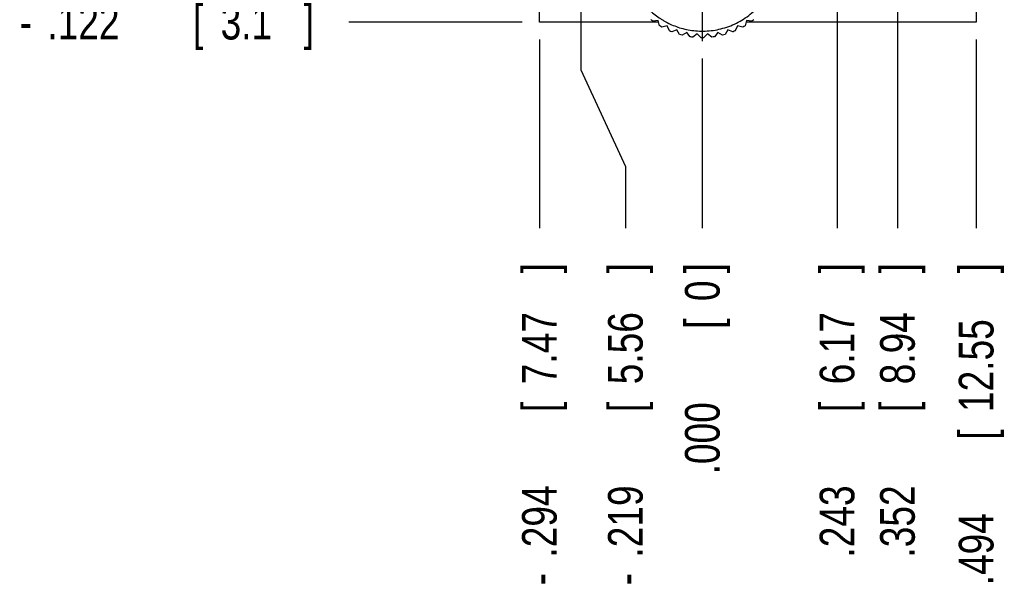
# Model space of a CAD drawing. Header units: inches. Extents: x 0 to 34, y 0 to 22.
# Tile 3 of 41: x 11.5 to 15.1, y 4.9 to 6.9. Entities that reach past the tile are written whole.
import ezdxf

# ---------------------------------------------------------------- set-up
doc = ezdxf.new("R2010")
doc.units = ezdxf.units.IN
doc.header["$LTSCALE"] = 1.87
doc.header["$MEASUREMENT"] = 0
doc.linetypes.add('CENTER', pattern=[0.6, 0.375, -0.075, 0.075, -0.075])
doc.layers.get('0').update_dxf_attribs({"linetype": 'CONTINUOUS'})
doc.layers.add('DEFAULT_1', color=7, linetype='CENTER')
doc.layers.add('DIMENSIONS', color=7, linetype='CONTINUOUS')
doc.styles.get("Standard").update_dxf_attribs({"font": 'txt', "width": 0.8})
doc.dimstyles.new('DIMSTYLE_1', dxfattribs={"dimtxt": 0.125, "dimasz": 0.18, "dimexe": 0.18, "dimexo": 0.0625, "dimgap": 0.09, "dimtad": 0, "dimtih": 1, "dimtoh": 1, "dimdec": 3, "dimlfac": 0.5, "dimzin": 4, "dimdsep": 46, "dimtxsty": 'STANDARD', "dimblk": '_FILLED', "dimblk1": '_FILLED', "dimblk2": '_FILLED', "dimcen": 0.09, "dimadec": 0, "dimazin": 0, "dimtp": 0.001, "dimtm": 0.001, "dimtfac": 1, "dimtdec": 3, "dimtofl": 0, "dimtmove": 0, "dimatfit": 3, "dimldrblk": '_FILLED', "dimfxl": 1, "dimtolj": 1, "dimtzin": 4, "dimarcsym": 0})

# ---------------------------------------------------------------- blocks, each defined once
blk = doc.blocks.new('*D0')
at = {"layer": 'DIMENSIONS', "color": 2, "linetype": 'CONTINUOUS'}
blk.add_line((13.3448, 6.9099), (12.7198, 6.9099), dxfattribs=at)
at = {"layer": 'DIMENSIONS', "color": 2, "linetype": 'CONTINUOUS', "width": 0.8}
for s, p in [('.122', (11.6323, 6.8474)), ('[', (12.1573, 6.8474)), ('3.1', (12.2573, 6.8474)), (']', (12.5573, 6.8474)), ('-', (11.5323, 6.8474))]:
    blk.add_text(s, height=0.125, dxfattribs=at).set_placement(p)
blk = doc.blocks.new('_FILLED')
at = {"color": 0, "linetype": 'BYBLOCK'}
blk.add_solid([(0, 0), (-1, 0.174), (-1, -0.174)], dxfattribs=at)
blk = doc.blocks.new('*D1')
at = {"layer": 'DIMENSIONS', "color": 2, "linetype": 'CONTINUOUS'}
blk.add_line((13.4073, 6.8474), (13.4073, 6.1664), dxfattribs=at)
at = {"layer": 'DIMENSIONS', "color": 2, "linetype": 'CONTINUOUS', "width": 0.8}
for s, p in [(']', (13.4698, 6.0039)), ('7.47', (13.4698, 5.6039)), ('[', (13.4698, 5.5039)), ('.294', (13.4698, 4.9789)), ('-', (13.4698, 4.8789))]:
    blk.add_text(s, height=0.125, rotation=90, dxfattribs=at).set_placement(p)
blk = doc.blocks.new('*D4')
at = {"layer": 'DIMENSIONS', "color": 1, "linetype": 'CONTINUOUS'}
blk.add_line((13.9953, 6.7794), (13.9953, 6.1664), dxfattribs=at)
at = {"layer": 'DIMENSIONS', "color": 1, "linetype": 'CONTINUOUS', "width": 0.8}
for s, p in [(']', (14.0578, 6.0039)), ('0', (14.0578, 5.9039)), ('[', (14.0578, 5.8039)), ('.000', (14.0578, 5.2789))]:
    blk.add_text(s, height=0.125, rotation=90, dxfattribs=at).set_placement(p)
blk = doc.blocks.new('*D17')
at = {"layer": 'DIMENSIONS', "color": 2, "linetype": 'CONTINUOUS'}
for p, q in [((13.5573, 8.4034), (13.5573, 6.7382)), ((13.5573, 6.7382), (13.7176, 6.3888)), ((13.7176, 6.3888), (13.7176, 6.1664))]:
    blk.add_line(p, q, dxfattribs=at)
at = {"layer": 'DIMENSIONS', "color": 2, "linetype": 'CONTINUOUS', "width": 0.8}
for s, p in [(']', (13.7801, 6.0039)), ('5.56', (13.7801, 5.6039)), ('[', (13.7801, 5.5039)), ('.219', (13.7801, 4.9789)), ('-', (13.7801, 4.8789))]:
    blk.add_text(s, height=0.125, rotation=90, dxfattribs=at).set_placement(p)
blk = doc.blocks.new('*D18')
at = {"layer": 'DIMENSIONS', "color": 2, "linetype": 'CONTINUOUS'}
blk.add_line((14.4813, 8.4334), (14.4813, 6.1664), dxfattribs=at)
at = {"layer": 'DIMENSIONS', "color": 2, "linetype": 'CONTINUOUS', "width": 0.8}
for s, p in [(']', (14.5438, 6.0039)), ('6.17', (14.5438, 5.6039)), ('[', (14.5438, 5.5039)), ('.243', (14.5438, 4.9789))]:
    blk.add_text(s, height=0.125, rotation=90, dxfattribs=at).set_placement(p)
blk = doc.blocks.new('*D19')
at = {"layer": 'DIMENSIONS', "color": 2, "linetype": 'CONTINUOUS'}
blk.add_line((14.6993, 7.1944), (14.6993, 6.1664), dxfattribs=at)
at = {"layer": 'DIMENSIONS', "color": 2, "linetype": 'CONTINUOUS', "width": 0.8}
for s, p in [(']', (14.7618, 6.0039)), ('8.94', (14.7618, 5.6039)), ('[', (14.7618, 5.5039)), ('.352', (14.7618, 4.9789))]:
    blk.add_text(s, height=0.125, rotation=90, dxfattribs=at).set_placement(p)
blk = doc.blocks.new('*D20')
at = {"layer": 'DIMENSIONS', "color": 2, "linetype": 'CONTINUOUS'}
blk.add_line((14.9833, 6.8474), (14.9833, 6.1664), dxfattribs=at)
at = {"layer": 'DIMENSIONS', "color": 2, "linetype": 'CONTINUOUS', "width": 0.8}
for s, p in [(']', (15.0458, 6.0039)), ('12.55', (15.0458, 5.5039)), ('[', (15.0458, 5.4039)), ('.494', (15.0458, 4.8789))]:
    blk.add_text(s, height=0.125, rotation=90, dxfattribs=at).set_placement(p)

msp = doc.modelspace()

# ---------------------------------------------------------------- linework, layer by layer
at = {"color": 7, "linetype": 'CONTINUOUS'}
for p, q in [((13.4073, 6.9099), (13.4073, 17.0379)), ((14.9833, 17.0379), (14.9833, 6.9099)), ((13.8377, 6.9099), (13.4073, 6.9099)), ((13.8362, 6.9157), (13.8164, 6.9131)), ((13.8414, 6.8964), (13.8362, 6.9157)), ((13.8686, 6.897), (13.8493, 6.8918)), ((13.8763, 6.8785), (13.8686, 6.897)), ((14.122, 6.897), (14.1144, 6.8785)), ((14.1413, 6.8918), (14.122, 6.897)), ((14.1545, 6.9157), (14.1493, 6.8964)), ((14.9833, 6.9099), (14.1529, 6.9099)), ((14.1743, 6.9131), (14.1545, 6.9157)), ((13.9033, 6.8826), (13.8848, 6.875)), ((13.9132, 6.8653), (13.9033, 6.8826)), ((13.9394, 6.8729), (13.9222, 6.863)), ((13.9516, 6.8571), (13.9394, 6.8729)), ((13.9766, 6.8681), (13.9608, 6.8559)), ((13.9907, 6.8539), (13.9766, 6.8681)), ((14.0141, 6.8681), (14, 6.8539)), ((14.0299, 6.8559), (14.0141, 6.8681)), ((14.0512, 6.8729), (14.0391, 6.8571)), ((14.0685, 6.863), (14.0512, 6.8729)), ((14.0874, 6.8826), (14.0774, 6.8653)), ((14.1059, 6.875), (14.0874, 6.8826))]:
    msp.add_line(p, q, dxfattribs=at)
for points, knots in [([(13.719, 7.1539), (13.719, 7.134), (13.7233, 7.0941), (13.7421, 7.0384), (13.7706, 6.99), (13.7998, 6.9573), (13.8249, 6.9359), (13.841, 6.9244), (13.8539, 6.9164), (13.8669, 6.909), (13.8844, 6.9004), (13.9071, 6.8916), (13.9315, 6.8846), (13.9574, 6.8797), (13.9936, 6.8765), (14.0411, 6.8793), (14.0984, 6.8951), (14.1517, 6.9234), (14.1973, 6.9622), (14.2325, 7.0083), (14.2563, 7.0579), (14.2693, 7.1076), (14.2717, 7.1389), (14.2717, 7.1539)], [0, 0, 0, 0, 0.0625, 0.125, 0.1875, 0.25, 0.28125, 0.3125, 0.328125, 0.34375, 0.375, 0.40625, 0.4375, 0.46875, 0.5, 0.5625, 0.625, 0.6875, 0.75, 0.8125, 0.875, 0.9375, 1, 1, 1, 1]), ([(13.8164, 6.9131), (13.8144, 6.9146), (13.8119, 6.9165), (13.8095, 6.9184), (13.8091, 6.9187)], [0, 0, 0, 0, 0.815891, 1, 1, 1, 1]), ([(13.8493, 6.8918), (13.8468, 6.8932), (13.8442, 6.8948), (13.8415, 6.8963), (13.8414, 6.8964)], [0, 0, 0, 0, 0.941667, 1, 1, 1, 1]), ([(13.9608, 6.8559), (13.9586, 6.8561), (13.9556, 6.8565), (13.9525, 6.857), (13.9516, 6.8571)], [0, 0, 0, 0, 0.693776, 1, 1, 1, 1]), ([(14.1144, 6.8785), (14.1118, 6.8774), (14.1089, 6.8762), (14.1061, 6.8751), (14.1059, 6.875)], [0, 0, 0, 0, 0.928512, 1, 1, 1, 1])]:
    msp.add_open_spline(points, degree=3, knots=knots, dxfattribs=at)
for points in [[(14.1493, 6.8964), (14.1467, 6.8949), (14.144, 6.8933), (14.1413, 6.8918)], [(14.1816, 6.9187), (14.1792, 6.9168), (14.1768, 6.915), (14.1743, 6.9131)], [(13.8848, 6.875), (13.8819, 6.8761), (13.8791, 6.8773), (13.8763, 6.8785)], [(13.9222, 6.863), (13.9192, 6.8637), (13.9162, 6.8645), (13.9132, 6.8653)], [(14.0391, 6.8571), (14.036, 6.8567), (14.033, 6.8563), (14.0299, 6.8559)], [(14.0774, 6.8654), (14.0745, 6.8645), (14.0715, 6.8637), (14.0685, 6.863)], [(14, 6.8539), (13.9969, 6.8539), (13.9938, 6.8539), (13.9907, 6.8539)]]:
    msp.add_open_spline(points, degree=3, dxfattribs=at)
at = {"layer": 'DEFAULT_1', "color": 7, "linetype": 'CENTER'}
msp.add_line((13.9953, 7.1539), (13.9953, 6.8419), dxfattribs=at)

# ---------------------------------------------------------------- dimensions: what is measured, and where the dimension line sits
at = {"layer": 'DIMENSIONS', "color": 2, "linetype": 'CONTINUOUS'}
for feature_location, offset, origin, picture, middle in [((14.4813, 8.4334), (0, -2.267), (13.9953, 8.4959), '*D18', (14.4813, 5.5414)), ((14.6993, 7.1944), (0, -1.028), (13.9953, 7.2569), '*D19', (14.6993, 5.5414)), ((14.9833, 6.8474), (0, -0.681), (13.9953, 6.9099), '*D20', (14.9833, 5.4914))]:
    dim = msp.add_ordinate_dim(feature_location=feature_location, offset=offset, dtype=1, origin=origin, dimstyle='DIMSTYLE_1', dxfattribs=at)
    dim.commit()
    dim.dimension.update_dxf_attribs({"geometry": picture, "text_midpoint": middle})
for feature_location, offset, dtype, origin, picture, middle in [((13.5573, 8.4034), (0.1603, -2.237), 0, (13.9953, 8.4659), '*D17', (13.7176, 5.4914)), ((13.3448, 6.9099), (-0.625, 0), 0, (13.6833, 7.1539), '*D0', (12.0948, 6.9099)), ((13.4073, 6.8474), (0, -0.681), 1, (13.9953, 6.8419), '*D1', (13.4073, 5.4914))]:
    dim = msp.add_ordinate_dim(feature_location=feature_location, offset=offset, dtype=dtype, origin=origin, text='-<>', dimstyle='DIMSTYLE_1', dxfattribs=at)
    dim.commit()
    dim.dimension.update_dxf_attribs({"geometry": picture, "text_midpoint": middle})
at = {"layer": 'DIMENSIONS', "color": 1, "linetype": 'CONTINUOUS'}
dim = msp.add_ordinate_dim(feature_location=(13.995334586, 6.7793985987), offset=(0, -0.6129960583), dtype=1, origin=(13.995334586, 6.8418985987), dimstyle='DIMSTYLE_1', dxfattribs=at)
dim.commit()
dim.dimension.update_dxf_attribs({"geometry": '*D4', "text_midpoint": (13.995334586, 5.6914025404)})

doc.saveas('drawing.dxf')
